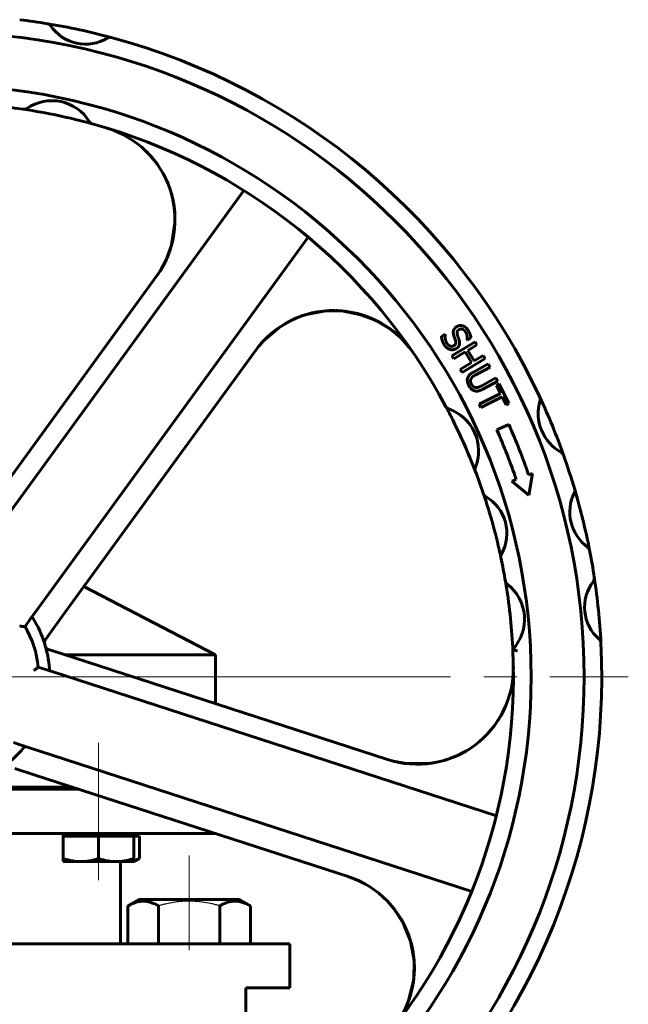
# Model space of a CAD drawing. Header units: millimetres. Extents: x -172 to 344, y 0 to 434.
# Tile 7 of 9: x 90 to 117, y 334 to 378. Entities that reach past the tile are written whole.
import ezdxf

# ---------------------------------------------------------------- set-up
doc = ezdxf.new("R2010")
doc.units = ezdxf.units.MM
for name, pattern in [('K5LT-1', [0]), ('K5LT_AXLED', [27.653843, 23.153843, -1.5, 1.5, -1.5]), ('K5LT_BASIC', [0])]:
    doc.linetypes.add(name, pattern=pattern)
doc.layers.add('Системный слой (1)', color=7, linetype='Continuous', true_color=0x6c6c6c)

# ---------------------------------------------------------------- blocks, each defined once
blk = doc.blocks.new('U5')
at = {"layer": 'Системный слой (1)', "color": 143, "linetype": 'K5LT_BASIC', "lineweight": 60, "true_color": 0x33acca}
for p, q in [((102.951, 364.982), (103.336, 365.055)), ((104.09, 365.097), (104.092, 365.097)), ((104.092, 365.097), (104.093, 365.097)), ((104.093, 365.097), (104.094, 365.097)), ((104.094, 365.097), (104.096, 365.097)), ((104.096, 365.097), (104.099, 365.097)), ((104.099, 365.097), (104.106, 365.097)), ((104.106, 365.097), (104.121, 365.096)), ((104.121, 365.096), (104.149, 365.095)), ((104.149, 365.095), (104.207, 365.092)), ((104.207, 365.092), (104.321, 365.084)), ((104.321, 365.084), (104.549, 365.059)), ((104.549, 365.059), (105, 364.971)), ((102.212, 364.736), (102.576, 364.875)), ((102.576, 364.875), (102.951, 364.982)), ((105, 364.971), (105.842, 364.667)), ((105.842, 364.667), (106.586, 364.212))]:
    blk.add_line(p, q, dxfattribs=at)
blk = doc.blocks.new('U6')
at = {"layer": 'Системный слой (1)', "color": 143, "linetype": 'K5LT_BASIC', "lineweight": 60, "true_color": 0x33acca}
for p, q in [((95.493, 372.289), (95.593, 372.186)), ((95.593, 372.186), (95.689, 372.08)), ((95.689, 372.08), (95.782, 371.971)), ((96.624, 370.329), (96.686, 370.069)), ((96.686, 370.069), (96.738, 369.752)), ((96.738, 369.752), (96.766, 369.433)), ((96.766, 369.433), (96.769, 369.38)), ((96.557, 367.864), (96.44, 367.545)), ((96.44, 367.545), (96.255, 367.152)), ((96.255, 367.152), (96.032, 366.781)), ((96.032, 366.781), (95.978, 366.703))]:
    blk.add_line(p, q, dxfattribs=at)
blk = doc.blocks.new('U7')
at = {"layer": 'Системный слой (1)', "color": 143, "linetype": 'K5LT_BASIC', "lineweight": 60, "true_color": 0x33acca}
for p, q in [((96.655, 370.206), (96.594, 370.439)), ((96.747, 369.67), (96.655, 370.206)), ((96.764, 369.399), (96.747, 369.67)), ((96.619, 368.067), (96.77, 369.076)), ((96.768, 369.263), (96.764, 369.399)), ((96.769, 369.196), (96.768, 369.263)), ((96.77, 369.162), (96.769, 369.196)), ((96.771, 369.145), (96.77, 369.162)), ((96.77, 369.088), (96.771, 369.093)), ((96.77, 369.084), (96.77, 369.088)), ((96.77, 369.076), (96.77, 369.084)), ((96.771, 369.127), (96.771, 369.145)), ((96.771, 369.115), (96.771, 369.127)), ((96.771, 369.106), (96.771, 369.115)), ((96.771, 369.101), (96.771, 369.106)), ((96.771, 369.097), (96.771, 369.101)), ((96.771, 369.093), (96.771, 369.097)), ((96.374, 367.393), (96.619, 368.067)), ((96.095, 366.878), (96.374, 367.393))]:
    blk.add_line(p, q, dxfattribs=at)
blk = doc.blocks.new('U8')
at = {"layer": 'Системный слой (1)', "color": 143, "linetype": 'K5LT_BASIC', "lineweight": 60, "true_color": 0x33acca}
for p, q in [((111.562, 346.798), (111.483, 346.661)), ((111.635, 346.938), (111.562, 346.798)), ((111.483, 346.661), (111.4, 346.527)), ((109.588, 344.946), (109.405, 344.866)), ((109.767, 345.035), (109.588, 344.946)), ((106.486, 344.724), (106.464, 344.73)), ((109.405, 344.866), (109.218, 344.794))]:
    blk.add_line(p, q, dxfattribs=at)
blk = doc.blocks.new('U15')
at = {"layer": 'Системный слой (1)', "color": 143, "linetype": 'K5LT_BASIC', "lineweight": 60, "true_color": 0x33acca}
for start, end in [(16.1727, 72), (322.4513, 16.1727)]:
    blk.add_arc((103.264, 335.308), 4.35, start, end, dxfattribs=at)
blk = doc.blocks.new('U16')
at = {"layer": 'Системный слой (1)', "color": 143, "linetype": 'K5LT_BASIC', "lineweight": 60, "true_color": 0x33acca}
for p, q in [((111.604, 346.88), (111.743, 347.172)), ((111.443, 346.601), (111.604, 346.88)), ((111.265, 346.331), (111.443, 346.601)), ((109.505, 344.91), (109.972, 345.151)), ((109.972, 345.151), (110.207, 345.301)), ((106.668, 344.673), (107.244, 344.567)), ((107.244, 344.567), (108.415, 344.589)), ((108.415, 344.589), (108.968, 344.712)), ((108.968, 344.712), (108.975, 344.714)), ((108.975, 344.714), (108.979, 344.716)), ((108.979, 344.716), (108.983, 344.717)), ((108.983, 344.717), (108.987, 344.718)), ((108.987, 344.718), (108.99, 344.719)), ((108.99, 344.719), (108.995, 344.72)), ((108.995, 344.72), (109.003, 344.722)), ((109.003, 344.722), (109.014, 344.726)), ((109.014, 344.726), (109.03, 344.732)), ((109.03, 344.732), (109.045, 344.738)), ((109.045, 344.738), (109.076, 344.749)), ((109.076, 344.749), (109.138, 344.77)), ((109.138, 344.77), (109.261, 344.814)), ((109.261, 344.814), (109.505, 344.91))]:
    blk.add_line(p, q, dxfattribs=at)
blk = doc.blocks.new('U18')
at = {"layer": 'Системный слой (1)', "color": 143, "linetype": 'K5LT_BASIC', "lineweight": 60, "true_color": 0x33acca}
for p, q in [((106.518, 338.195), (106.73, 337.933)), ((106.73, 337.933), (106.925, 337.657)), ((106.925, 337.657), (107.096, 337.365)), ((107.442, 336.519), (107.602, 335.64)), ((107.602, 335.64), (107.583, 334.788)), ((107.575, 334.725), (107.566, 334.667)), ((107.578, 334.754), (107.575, 334.725)), ((107.58, 334.769), (107.578, 334.754)), ((107.581, 334.776), (107.58, 334.769)), ((107.582, 334.78), (107.581, 334.776)), ((107.583, 334.788), (107.582, 334.786)), ((107.582, 334.786), (107.582, 334.785)), ((107.582, 334.785), (107.582, 334.785)), ((107.582, 334.785), (107.582, 334.784)), ((107.582, 334.784), (107.582, 334.784)), ((107.582, 334.784), (107.582, 334.782)), ((107.582, 334.782), (107.582, 334.78)), ((107.501, 334.323), (107.371, 333.873)), ((107.548, 334.552), (107.501, 334.323)), ((107.566, 334.667), (107.548, 334.552)), ((107.371, 333.873), (107.371, 333.871))]:
    blk.add_line(p, q, dxfattribs=at)
blk = doc.blocks.new('U19')
at = {"layer": 'Системный слой (1)', "color": 143, "linetype": 'K5LT_BASIC', "lineweight": 60, "true_color": 0x33acca}
for p, q in [((106.63, 338.064), (106.625, 338.07)), ((107.112, 337.333), (106.63, 338.064)), ((107.476, 336.394), (107.112, 337.333)), ((107.574, 335.898), (107.476, 336.394)), ((107.597, 335.645), (107.574, 335.898)), ((107.605, 335.518), (107.597, 335.645)), ((107.583, 334.788), (107.614, 335.382)), ((107.609, 335.455), (107.605, 335.518)), ((107.611, 335.423), (107.609, 335.455)), ((107.612, 335.408), (107.611, 335.423)), ((107.613, 335.4), (107.612, 335.408)), ((107.613, 335.396), (107.613, 335.4)), ((107.613, 335.394), (107.613, 335.396)), ((107.614, 335.391), (107.613, 335.394)), ((107.614, 335.389), (107.614, 335.391)), ((107.614, 335.388), (107.614, 335.389)), ((107.614, 335.387), (107.614, 335.388)), ((107.614, 335.386), (107.614, 335.387)), ((107.614, 335.385), (107.614, 335.386)), ((107.614, 335.386), (107.614, 335.386)), ((107.614, 335.384), (107.614, 335.385)), ((107.614, 335.385), (107.614, 335.385)), ((107.614, 335.382), (107.614, 335.384)), ((107.352, 333.826), (107.583, 334.788)), ((107.163, 333.38), (107.352, 333.826))]:
    blk.add_line(p, q, dxfattribs=at)
blk = doc.blocks.new('U20')
at = {"layer": 'Системный слой (1)', "color": 143, "linetype": 'K5LT_BASIC', "lineweight": 60, "true_color": 0x33acca}
for p, q in [((103.604, 365.085), (102.654, 364.901)), ((104.322, 365.082), (103.604, 365.085)), ((105.398, 364.852), (104.322, 365.082)), ((102.008, 364.639), (101.472, 364.321)), ((102.292, 364.77), (102.008, 364.639)), ((102.438, 364.827), (102.292, 364.77)), ((102.511, 364.854), (102.438, 364.827)), ((102.549, 364.867), (102.511, 364.854)), ((102.567, 364.873), (102.549, 364.867)), ((102.576, 364.876), (102.567, 364.873)), ((102.581, 364.877), (102.576, 364.876)), ((102.583, 364.878), (102.581, 364.877)), ((102.585, 364.879), (102.583, 364.878)), ((102.586, 364.879), (102.585, 364.879)), ((102.585, 364.879), (102.585, 364.879)), ((102.587, 364.879), (102.586, 364.879)), ((102.588, 364.88), (102.587, 364.879)), ((102.587, 364.879), (102.587, 364.879)), ((102.589, 364.88), (102.588, 364.88)), ((102.588, 364.88), (102.588, 364.88)), ((102.59, 364.88), (102.589, 364.88)), ((102.591, 364.881), (102.59, 364.88)), ((102.592, 364.881), (102.591, 364.881)), ((102.602, 364.884), (102.592, 364.881)), ((102.609, 364.886), (102.602, 364.884)), ((102.62, 364.89), (102.609, 364.886)), ((102.63, 364.894), (102.62, 364.89)), ((102.638, 364.896), (102.63, 364.894)), ((102.654, 364.901), (102.638, 364.896)), ((105.635, 364.759), (105.464, 364.828)), ((106.135, 364.512), (105.635, 364.759)), ((101.472, 364.321), (100.783, 363.728)), ((106.451, 364.309), (106.135, 364.512)), ((106.886, 363.96), (106.451, 364.309))]:
    blk.add_line(p, q, dxfattribs=at)
blk = doc.blocks.new('U21')
at = {"layer": 'Системный слой (1)', "color": 143, "linetype": 'K5LT_BASIC', "lineweight": 60, "true_color": 0x33acca}
for p, q in [((94.912, 340.154), (94.995, 340.184)), ((94.995, 340.184), (95.078, 340.221)), ((95.078, 340.221), (95.159, 340.265))]:
    blk.add_line(p, q, dxfattribs=at)
blk = doc.blocks.new('U28')
at = {"layer": 'Системный слой (1)', "color": 143, "linetype": 'K5LT_BASIC', "lineweight": 60, "true_color": 0x33acca}
for p, q in [((79.159, 343.402), (83.205, 343.402)), ((88.805, 343.402), (92.43, 343.402))]:
    blk.add_line(p, q, dxfattribs=at)
blk = doc.blocks.new('U29')
at = {"layer": 'Системный слой (1)', "color": 143, "linetype": 'K5LT_BASIC', "lineweight": 60, "true_color": 0x33acca}
for p, q in [((73.599, 341.402), (83.205, 341.402)), ((88.805, 341.402), (98.585, 341.402))]:
    blk.add_line(p, q, dxfattribs=at)
blk = doc.blocks.new('U30')
at = {"layer": 'Системный слой (1)', "color": 143, "linetype": 'K5LT_BASIC', "lineweight": 60, "true_color": 0x33acca}
for p, q in [((70.224, 336.402), (83.205, 336.402)), ((88.805, 336.402), (101.974, 336.402))]:
    blk.add_line(p, q, dxfattribs=at)
blk = doc.blocks.new('U31')
at = {"layer": 'Системный слой (1)', "color": 143, "linetype": 'K5LT_BASIC', "lineweight": 60, "true_color": 0x33acca}
for p, q in [((79.467, 343.502), (83.205, 343.502)), ((88.805, 343.502), (92.122, 343.502))]:
    blk.add_line(p, q, dxfattribs=at)
blk = doc.blocks.new('U38')
at = {"layer": 'Системный слой (1)', "color": 143, "linetype": 'K5LT_BASIC', "lineweight": 60, "true_color": 0x33acca}
for p, q in [((73.599, 349.502), (79.811, 349.502)), ((91.778, 349.502), (98.599, 349.502))]:
    blk.add_line(p, q, dxfattribs=at)
blk = doc.blocks.new('U43')
at = {"layer": 'Системный слой (1)', "color": 30, "linetype": 'K5LT_AXLED', "lineweight": 18, "true_color": 0xff8000}
blk.add_line((86.099, 348.502), (117.299, 348.502), dxfattribs=at)

msp = doc.modelspace()

# ---------------------------------------------------------------- linework, layer by layer
at = {"layer": 'Системный слой (1)', "color": 143, "linetype": 'K5LT_BASIC', "lineweight": 60, "true_color": 0x33acca}
for p, q in [((99.8889, 370.5438), (87.8, 353.9049)), ((90.7125, 351.7889), (102.8014, 368.4278)), ((95.9412, 366.6512), (87.1481, 354.5485)), ((108.8331, 363.9235), (109.0033, 364.0354)), ((109.0033, 364.0354), (109.0098, 364.0255)), ((109.3158, 363.0507), (110.3599, 363.6817)), ((109.4776, 363.7366), (109.4028, 363.9513)), ((110.0111, 363.7619), (110.0046, 363.7718)), ((110.1731, 363.8683), (110.0111, 363.7619)), ((110.3599, 363.6817), (110.4438, 363.543)), ((91.6785, 351.2569), (100.4329, 363.3063)), ((110.4438, 363.543), (110.0342, 363.2954)), ((110.0342, 363.2954), (110.3247, 362.8148)), ((109.3996, 362.9119), (109.3158, 363.0507)), ((109.9107, 363.2208), (109.3996, 362.9119)), ((110.8181, 362.9236), (109.774, 362.2925)), ((110.2012, 362.7402), (109.9107, 363.2208)), ((110.3247, 362.8148), (110.7342, 363.0623)), ((110.7342, 363.0623), (110.8181, 362.9236)), ((109.6901, 362.4313), (110.2012, 362.7402)), ((109.774, 362.2925), (109.6901, 362.4313)), ((110.292, 362.3124), (110.959, 362.6793)), ((111.0371, 362.5372), (110.3701, 362.1703)), ((110.959, 362.6793), (111.0371, 362.5372)), ((110.6359, 361.679), (111.3063, 362.0478)), ((111.3845, 361.9057), (110.7175, 361.5388)), ((111.3063, 362.0478), (111.3845, 361.9057)), ((111.328, 361.7051), (111.457, 361.7698)), ((111.5115, 361.3392), (111.328, 361.7051)), ((111.457, 361.7698), (111.8967, 360.8931)), ((110.55, 360.857), (111.5115, 361.3392)), ((111.5842, 361.1943), (110.6227, 360.712)), ((111.7677, 360.8284), (111.5842, 361.1943)), ((109.0427, 360.7332), (109.0443, 360.7301)), ((110.6227, 360.712), (110.55, 360.857)), ((111.8967, 360.8931), (111.7677, 360.8284)), ((111.3417, 359.6918), (111.8902, 359.9349)), ((110.3691, 357.8284), (110.3701, 357.8256)), ((112.0212, 357.3638), (112.2242, 357.4395)), ((112.7865, 357.6494), (112.9603, 357.7142)), ((112.9603, 357.7142), (112.7915, 356.733)), ((112.7915, 356.733), (112.0212, 357.3638)), ((110.7464, 356.7801), (110.7509, 356.7666)), ((111.5289, 353.9188), (111.5303, 353.912)), ((92.6508, 352.5951), (98.5994, 349.5019)), ((111.7388, 352.8172), (111.7387, 352.8176)), ((111.7392, 352.8151), (111.739, 352.8159)), ((111.7391, 352.8153), (111.7392, 352.8151)), ((90.2182, 351.1085), (90.7125, 351.7889)), ((91.1035, 350.4654), (91.6785, 351.2569)), ((89.9799, 350.7805), (90.2182, 351.1085)), ((90.9167, 350.2082), (91.1035, 350.4654)), ((90.8974, 350.1817), (90.9167, 350.2082)), ((91.0506, 349.7381), (91.0369, 349.7426)), ((91.2436, 349.6754), (91.0506, 349.7381)), ((92.1741, 349.3731), (91.2436, 349.6754)), ((98.5994, 347.2853), (98.5994, 349.5019)), ((106.4018, 344.7502), (92.1741, 349.3731)), ((90.9638, 348.814), (90.5781, 348.9393)), ((91.7635, 348.5541), (90.9638, 348.814)), ((111.3238, 342.1986), (91.7635, 348.5541)), ((89.4657, 345.5155), (89.8513, 345.3902)), ((89.8513, 345.3902), (90.6511, 345.1303)), ((90.6511, 345.1303), (110.2113, 338.7748)), ((89.5132, 344.3495), (90.4436, 344.0471)), ((90.4436, 344.0471), (104.6085, 339.4447)), ((92.3119, 343.4019), (92.3119, 343.4401)), ((91.7119, 341.4019), (91.7119, 341.2819)), ((94.9119, 341.4019), (94.9119, 341.2819)), ((91.7119, 341.2819), (91.7119, 340.2648)), ((91.7119, 341.2819), (92.5119, 341.2819)), ((92.5119, 341.2819), (93.3119, 341.2819)), ((93.3119, 341.2819), (94.1119, 341.2819)), ((93.3119, 341.2819), (93.3119, 340.2648)), ((94.1119, 341.2819), (94.9119, 341.2819)), ((94.9119, 341.2819), (94.9119, 340.2648)), ((94.9119, 341.2819), (95.1594, 341.2819)), ((95.1594, 341.2819), (95.1594, 340.2648)), ((91.7119, 340.1219), (91.7119, 340.2648)), ((91.7119, 340.1219), (92.5119, 340.1219)), ((92.5119, 340.1219), (94.1119, 340.1219)), ((94.1119, 340.1219), (94.9119, 340.1219)), ((94.2994, 336.4019), (94.2994, 340.1219)), ((94.9119, 340.2648), (94.9119, 340.1219)), ((95.1594, 340.2648), (94.9119, 340.1219)), ((94.6418, 338.1182), (95.1331, 338.4019)), ((99.6931, 338.4019), (95.1331, 338.4019)), ((100.1844, 338.1182), (99.6931, 338.4019)), ((94.6418, 336.4019), (94.6418, 338.1182)), ((96.0275, 336.4019), (96.0275, 338.1182)), ((98.7988, 336.4019), (98.7988, 338.1182)), ((100.1844, 336.4019), (100.1844, 338.1182)), ((101.9744, 334.4019), (101.9744, 336.4019)), ((99.9744, 331.4019), (99.9744, 334.4019)), ((99.9744, 334.4019), (101.9744, 334.4019))]:
    msp.add_line(p, q, dxfattribs=at)
at = {"layer": 'Системный слой (1)', "color": 30, "linetype": 'K5LT_AXLED', "lineweight": 18, "true_color": 0xff8000}
for p, q in [((93.3119, 345.5019), (93.3119, 341.4019)), ((93.3119, 343.4019), (93.3119, 339.2819)), ((97.4131, 340.4019), (97.4131, 336.1182))]:
    msp.add_line(p, q, dxfattribs=at)
at = {"layer": 'Системный слой (1)', "color": 143, "linetype": 'K5LT_BASIC', "lineweight": 60, "true_color": 0x33acca}
for centre, radius, start, end in [((86.0994, 348.5019), 30, 80.6096, 83.03153), ((90.9616, 377.9025), 0.2, 34.43548, 80.6096), ((86.0994, 348.5019), 30, 74.96572, 80.6096), ((92.7243, 379.111), 1.9372, 214.43548, 301.13984), ((86.0994, 348.5019), 29.2, 180, 90), ((93.8294, 377.2818), 0.2, 74.96572, 121.13984), ((86.0994, 348.5019), 30, 24.97395, 74.96572), ((86.0994, 348.5019), 26.8, 180, 90), ((91.1975, 372.6133), 1.9953, 31.40612, 124.71648), ((86.0994, 348.5019), 26, 81.55484, 84.00969), ((89.9472, 374.4178), 0.2, 261.55484, 304.71648), ((86.0994, 348.5019), 26, 74.56776, 81.55484), ((93.0712, 373.7572), 0.2, 211.40612, 254.56776), ((93.0712, 373.7572), 0.2, 211.40612, 254.56776), ((86.0994, 348.5019), 26, 28.06289, 74.56776), ((92.422, 369.2081), 4.35, 324, 73.02012), ((103.9522, 360.7494), 4.35, 34.45131, 144), ((115.2492, 360.4427), 2.0302, 163.29926, 241.25247), ((113.1131, 361.0836), 0.2, 343.29926, 24.97395), ((113.1131, 361.0836), 0.2, 4.1499, 24.97395), ((86.0994, 348.5019), 30, 19.57778, 24.97395), ((109.2191, 360.8274), 0.2, 208.06289, 251.46037), ((86.0994, 348.5019), 26, 26.60311, 28.06289), ((109.2191, 360.8274), 0.2, 208.06289, 251.46037), ((108.518, 358.7369), 2.005, 337.61683, 71.46037), ((86.0994, 348.5019), 26, 22.47409, 26.60311), ((86.0994, 348.5019), 27.6113, 18.88658, 23.90777), ((86.0994, 348.5019), 28.2113, 18.92011, 23.90777), ((86.0994, 348.5019), 26, 21.0143, 22.47409), ((114.1766, 358.4874), 0.2, 19.57778, 61.25247), ((114.1766, 358.4874), 0.2, 40.42843, 61.25247), ((86.0994, 348.5019), 30, 16.445, 19.57778), ((110.5569, 357.8972), 0.2, 157.61683, 201.0143), ((86.0994, 348.5019), 26, 18.56623, 21.0143), ((114.6804, 356.9381), 0.2, 333.45984, 16.445), ((86.0994, 348.5019), 30, 11.03153, 16.445), ((86.0994, 348.5019), 26, 16.99033, 18.56623), ((110.9359, 356.844), 0.2, 198.56623, 240.01382), ((110.9359, 356.844), 0.2, 219.28066, 240.01382), ((109.8718, 354.9999), 1.9291, 330.56209, 60.01382), ((116.6277, 355.9655), 1.9767, 153.45984, 234.01669), ((86.0994, 348.5019), 26, 13.58558, 16.99033), ((86.0994, 348.5019), 26, 12.00969, 13.58558), ((115.3488, 354.2041), 0.2, 11.03153, 54.01669), ((111.726, 353.9535), 0.2, 150.56209, 192.00969), ((111.726, 353.9535), 0.2, 171.27653, 192.00969), ((86.0994, 348.5019), 26, 9.55484, 12.00969), ((86.0994, 348.5019), 30, 8.6096, 11.03153), ((115.5636, 352.963), 0.2, 322.43548, 8.6096), ((86.0994, 348.5019), 30, 2.96572, 8.6096), ((111.936, 352.8508), 0.2, 189.55484, 232.71648), ((86.0994, 348.5019), 26, 2.9388, 9.55386), ((110.6061, 351.1041), 1.9953, 317.17497, 52.71648), ((117.2577, 351.66), 1.9372, 142.43548, 229.13984), ((86.0994, 348.5019), 4.5, 5.57818, 30.42182), ((86.0994, 348.5019), 5, 4.19304, 31.80696), ((91.0592, 350.0641), 0.2, 144, 197.4838), ((91.0987, 349.9328), 0.2, 195.97258, 252), ((86.0994, 348.5019), 30, 312.97395, 2.96572), ((115.8595, 350.0437), 0.2, 2.96572, 49.13984), ((86.0994, 348.5019), 26, 316.06289, 2.74666), ((86.0994, 348.5019), 26, 2.74666, 2.9388), ((107.746, 348.8873), 4.35, 252, 1.02012), ((86.0994, 348.5019), 5, 292.19304, 319.80696)]:
    msp.add_arc(centre, radius, start, end, dxfattribs=at)
for points in [[(109.4028, 363.9513), (109.3821, 364.0134), (109.3694, 364.1245), (109.3821, 364.179)], [(109.3821, 364.179), (109.3954, 364.2327), (109.4635, 364.3271), (109.5229, 364.3662)], [(109.5229, 364.3662), (109.6469, 364.4476), (109.9416, 364.3645), (110.0399, 364.2149)], [(109.6298, 364.2341), (109.5654, 364.1918), (109.5336, 364.0727), (109.5586, 363.9969)], [(109.9286, 364.1288), (109.8667, 364.223), (109.7017, 364.2814), (109.6298, 364.2341)], [(110.0046, 363.7718), (110.0172, 363.8499), (109.9834, 364.0453), (109.9286, 364.1288)], [(110.0399, 364.2149), (110.0964, 364.129), (110.1624, 363.9547), (110.1731, 363.8683)], [(108.9737, 363.5368), (108.9009, 363.6475), (108.8451, 363.8332), (108.8331, 363.9235)], [(109.0098, 364.0255), (108.991, 363.9173), (109.0329, 363.7023), (109.0845, 363.6238)], [(109.404, 363.5084), (109.4651, 363.5486), (109.5015, 363.6589), (109.4776, 363.7366)], [(109.6423, 363.7525), (109.679, 363.6264), (109.6133, 363.4437), (109.5183, 363.3813)], [(109.5586, 363.9969), (109.5753, 363.9463), (109.6275, 363.802), (109.6423, 363.7525)], [(109.241, 363.3315), (109.1644, 363.351), (109.035, 363.4434), (108.9737, 363.5368)], [(109.0845, 363.6238), (109.1583, 363.5114), (109.3271, 363.4579), (109.404, 363.5084)], [(109.5183, 363.3813), (109.458, 363.3416), (109.3103, 363.3144), (109.241, 363.3315)], [(110.08, 361.6926), (110.0281, 361.787), (110.0003, 361.9545), (110.0225, 362.031)], [(110.0225, 362.031), (110.0469, 362.1178), (110.1776, 362.2495), (110.292, 362.3124)], [(110.1797, 362.0058), (110.1521, 361.9534), (110.1622, 361.8303), (110.2013, 361.7593)], [(110.3701, 362.1703), (110.2956, 362.1294), (110.2056, 362.055), (110.1797, 362.0058)], [(110.3355, 361.4619), (110.2572, 361.4854), (110.1343, 361.5938), (110.08, 361.6926)], [(110.2013, 361.7593), (110.238, 361.6926), (110.3393, 361.6129), (110.3984, 361.6082)], [(110.7175, 361.5388), (110.6057, 361.4774), (110.4215, 361.4347), (110.3355, 361.4619)], [(110.3984, 361.6082), (110.4539, 361.6037), (110.564, 361.6395), (110.6359, 361.679)]]:
    msp.add_open_spline(points, degree=2, dxfattribs=at)
for points, knots in [([(100.4329, 363.3063), (100.4843, 363.3769), (100.5378, 363.446), (100.649, 363.5808), (100.7067, 363.6466), (100.8258, 363.7744), (100.8873, 363.8366), (100.9533, 363.8993), (100.9559, 363.9018), (100.9708, 363.9159), (100.9832, 363.9275), (100.9998, 363.9428), (101.0038, 363.9466), (101.0093, 363.9516), (101.0106, 363.9528), (101.0124, 363.9544), (101.0128, 363.9548), (101.0137, 363.9556), (101.0141, 363.956), (101.0149, 363.9567), (101.0152, 363.957), (101.0161, 363.9578), (101.0166, 363.9583), (101.0183, 363.9599), (101.0194, 363.9609), (101.0206, 363.962), (101.0207, 363.9621), (101.0208, 363.9622)], [0, 0, 0, 0, 5.2, 5.2, 10.4, 10.4, 15.6, 15.6, 15.8135105, 15.8135105, 16.8242754, 16.8242754, 17.1541074, 17.1541074, 17.2617379, 17.2617379, 17.2968598, 17.2968598, 17.3319817, 17.3319817, 17.3574148, 17.3574148, 17.4034366, 17.4034366, 17.493058, 17.493058, 17.5011067, 17.5011067, 17.5011067, 17.5011067]), ([(111.7388, 352.8172), (111.7388, 352.817), (111.7389, 352.8168), (111.755, 352.7222), (111.7874, 352.6276), (111.837, 352.5552)], [-0.00039593, -0.00039593, -0.00039593, -0.00039593, 0, 0, 0.20279718, 0.20279718, 0.20279718, 0.20279718]), ([(111.7723, 352.7356), (111.7705, 352.7382), (111.7687, 352.741), (111.7662, 352.7448), (111.7655, 352.746), (111.7643, 352.748), (111.7638, 352.7488), (111.7631, 352.75), (111.7629, 352.7504), (111.7624, 352.7512), (111.7622, 352.7516), (111.7615, 352.7528), (111.761, 352.7537), (111.7597, 352.7561), (111.7589, 352.7576), (111.7579, 352.7595), (111.7578, 352.7598), (111.7571, 352.7611), (111.7566, 352.7621), (111.7557, 352.764), (111.7552, 352.765), (111.7543, 352.767), (111.7539, 352.768), (111.7533, 352.7693), (111.7531, 352.7696), (111.7528, 352.7704), (111.7526, 352.7709), (111.7523, 352.7716), (111.7522, 352.7718), (111.752, 352.7721), (111.752, 352.7722), (111.7519, 352.7724)], [1.3724083, 1.3724083, 1.3724083, 1.3724083, 4.1541012, 4.1541012, 5.3169716, 5.3169716, 6.157145, 6.157145, 6.5492561, 6.5492561, 6.9413673, 6.9413673, 7.7816143, 7.7816143, 9.294032, 9.294032, 9.6308225, 9.6308225, 10.5656044, 10.5656044, 11.5003862, 11.5003862, 12.4351681, 12.4351681, 12.7376755, 12.7376755, 13.2116974, 13.2116974, 13.3699499, 13.3699499, 13.5154029, 13.5154029, 13.5154029, 13.5154029]), ([(111.8148, 352.6917), (111.8227, 352.6857), (111.8308, 352.6794), (111.847, 352.6666), (111.8552, 352.6601), (111.8717, 352.6466), (111.88, 352.6397), (111.8914, 352.6302), (111.8945, 352.6276), (111.8993, 352.6235), (111.901, 352.622), (111.9045, 352.619), (111.9062, 352.6176), (111.9113, 352.6132), (111.9146, 352.6103), (111.9249, 352.6013), (111.9318, 352.5952), (111.9387, 352.589)], [0, 0, 0, 0, 2.8, 2.8, 5.6, 5.6, 8.4, 8.4, 9.4212712, 9.4212712, 10.0004615, 10.0004615, 10.5796518, 10.5796518, 11.696649, 11.696649, 14, 14, 14, 14]), ([(90.3486, 351.1372), (90.339, 351.1526), (90.33, 351.1651), (90.3136, 351.1804), (90.3063, 351.1846), (90.2913, 351.1863), (90.2841, 351.184), (90.268, 351.1732), (90.2594, 351.164), (90.248, 351.1494), (90.2453, 351.1458), (90.2425, 351.142)], [0.00042724, 0.00042724, 0.00042724, 0.00042724, 0.03260119, 0.03260119, 0.05848225, 0.05848225, 0.08345973, 0.08345973, 0.11250561, 0.11250561, 0.12148651, 0.12148651, 0.12148651, 0.12148651]), ([(89.7398, 350.7904), (89.7402, 350.7904), (89.7406, 350.7904), (89.7618, 350.7896), (89.7828, 350.7889), (89.8231, 350.7874), (89.8426, 350.7866), (89.8863, 350.7848), (89.9096, 350.7838), (89.9452, 350.7822), (89.9584, 350.7815), (89.9755, 350.7807), (89.9798, 350.7805), (89.9799, 350.7805)], [-0.00053974, -0.00053974, -0.00053974, -0.00053974, 0, 0, 0.0314048, 0.0314048, 0.06211351, 0.06211351, 0.10447717, 0.10447717, 0.14037713, 0.14037713, 0.17355906, 0.17355906, 0.17355906, 0.17355906]), ([(112.2731, 349.6756), (112.2728, 349.6757), (112.2725, 349.6759), (112.2569, 349.6812), (112.2416, 349.6865), (112.2118, 349.6969), (112.1973, 349.702), (112.1601, 349.7152), (112.1388, 349.7228), (112.1046, 349.7351), (112.0914, 349.7398), (112.074, 349.7462), (112.0696, 349.7478), (112.0696, 349.7478)], [-0.00048095, -0.00048095, -0.00048095, -0.00048095, 0, 0, 0.02429448, 0.02429448, 0.04846521, 0.04846521, 0.08940257, 0.08940257, 0.12719047, 0.12719047, 0.16347183, 0.16347183, 0.16347183, 0.16347183]), ([(90.5781, 348.9393), (90.5781, 348.9393), (90.5747, 348.9366), (90.5613, 348.9258), (90.551, 348.9176), (90.5232, 348.8953), (90.505, 348.8808), (90.4706, 348.8536), (90.4554, 348.8416), (90.4236, 348.8166), (90.4071, 348.8037), (90.3903, 348.7906), (90.39, 348.7904), (90.3897, 348.7902)], [0, 0, 0, 0, 0.0329948, 0.0329948, 0.06869231, 0.06869231, 0.11081706, 0.11081706, 0.1413526, 0.1413526, 0.1725803, 0.1725803, 0.173117, 0.173117, 0.173117, 0.173117]), ([(91.0031, 348.8012), (91.0124, 348.7982), (91.0211, 348.7957), (91.0416, 348.7912), (91.0526, 348.7903), (91.0691, 348.7944), (91.0749, 348.7985), (91.0831, 348.8115), (91.0853, 348.8202), (91.0874, 348.8414), (91.087, 348.8539), (91.086, 348.8674)], [0.26092811, 0.26092811, 0.26092811, 0.26092811, 0.27926699, 0.27926699, 0.30797023, 0.30797023, 0.33258626, 0.33258626, 0.35736084, 0.35736084, 0.38369983, 0.38369983, 0.38369983, 0.38369983]), ([(89.9188, 345.275), (89.9305, 345.2889), (89.9396, 345.3014), (89.9491, 345.3216), (89.9509, 345.3299), (89.9479, 345.3446), (89.9435, 345.3508), (89.9282, 345.3628), (89.9168, 345.3681), (89.8995, 345.3744), (89.8951, 345.3759), (89.8906, 345.3774)], [0.00042724, 0.00042724, 0.00042724, 0.00042724, 0.03259873, 0.03259873, 0.05848097, 0.05848097, 0.08344499, 0.08344499, 0.11244343, 0.11244343, 0.12148451, 0.12148451, 0.12148451, 0.12148451]), ([(91.7119, 340.2648), (91.769, 340.2458), (91.859, 340.2181), (91.9812, 340.1867), (92.0879, 340.1633), (92.2053, 340.143), (92.3333, 340.1282), (92.4361, 340.1226), (92.4949, 340.1219), (92.5119, 340.1219)], [0, 0, 0, 0, 2.192924, 3.4422386, 4.6221772, 6.2019332, 7.827902, 9.3718265, 10, 10, 10, 10]), ([(92.5119, 340.1219), (92.561, 340.1219), (92.6557, 340.1252), (92.8, 340.1401), (92.9288, 340.1617), (93.0904, 340.1972), (93.2127, 340.2321), (93.3009, 340.2611), (93.3119, 340.2648)], [0, 0, 0, 0, 1.6283275, 3.1496857, 4.815083, 5.9524719, 8.6175336, 9, 9, 9, 9]), ([(93.3119, 340.2648), (93.369, 340.2458), (93.459, 340.2181), (93.5812, 340.1867), (93.6879, 340.1633), (93.8053, 340.143), (93.9333, 340.1282), (94.0361, 340.1226), (94.0949, 340.1219), (94.1119, 340.1219)], [0, 0, 0, 0, 2.192924, 3.4422386, 4.6221772, 6.2019332, 7.827902, 9.3718265, 10, 10, 10, 10]), ([(94.1119, 340.1219), (94.161, 340.1219), (94.2557, 340.1252), (94.4, 340.1401), (94.5288, 340.1617), (94.6904, 340.1972), (94.8127, 340.2321), (94.9009, 340.2611), (94.9119, 340.2648)], [0, 0, 0, 0, 1.6283275, 3.1496857, 4.815083, 5.9524719, 8.6175336, 9, 9, 9, 9]), ([(104.6085, 339.4447), (104.6917, 339.4177), (104.774, 339.3881), (104.9366, 339.324), (105.0169, 339.2894), (105.1754, 339.2156), (105.2535, 339.1763), (105.3335, 339.133), (105.3365, 339.1314), (105.3545, 339.1216), (105.3695, 339.1133), (105.3892, 339.1023), (105.394, 339.0996), (105.4004, 339.096), (105.402, 339.0951), (105.404, 339.0939), (105.4046, 339.0936), (105.4056, 339.093), (105.4061, 339.0927), (105.407, 339.0922), (105.4073, 339.092), (105.4084, 339.0914), (105.409, 339.0911), (105.411, 339.09), (105.4123, 339.0892), (105.4138, 339.0884), (105.414, 339.0883), (105.4141, 339.0882)], [0, 0, 0, 0, 5.2, 5.2, 10.4, 10.4, 15.6, 15.6, 15.8055331, 15.8055331, 16.819028, 16.819028, 17.1484946, 17.1484946, 17.2555975, 17.2555975, 17.2904145, 17.2904145, 17.3252315, 17.3252315, 17.3504438, 17.3504438, 17.3960661, 17.3960661, 17.4849094, 17.4849094, 17.4973345, 17.4973345, 17.4973345, 17.4973345]), ([(96.0275, 338.1182), (95.9737, 338.1493), (95.8845, 338.1963), (95.767, 338.2466), (95.6868, 338.2748), (95.6102, 338.2973), (95.5323, 338.3152), (95.4429, 338.3281), (95.3586, 338.3334), (95.2778, 338.332), (95.2006, 338.3248), (95.1257, 338.3126), (95.0403, 338.2927), (94.9224, 338.2558), (94.7854, 338.1971), (94.6853, 338.1433), (94.6418, 338.1182)], [0, 0, 0, 0, 2.0319768, 3.3397182, 4.3569103, 4.9828638, 6.146734, 7.1973345, 8.2310741, 9.204643, 10.1261038, 11.0323857, 11.9274089, 13.2428263, 15.3565808, 17, 17, 17, 17]), ([(100.1844, 338.1182), (100.1306, 338.1493), (100.0414, 338.1963), (99.9239, 338.2466), (99.8437, 338.2748), (99.7671, 338.2973), (99.6893, 338.3152), (99.5998, 338.3281), (99.5155, 338.3334), (99.4347, 338.332), (99.3575, 338.3248), (99.2826, 338.3126), (99.1972, 338.2927), (99.0793, 338.2558), (98.9424, 338.1971), (98.8423, 338.1433), (98.7988, 338.1182)], [0, 0, 0, 0, 2.0319768, 3.3397182, 4.3569103, 4.9828638, 6.146734, 7.1973345, 8.2310741, 9.204643, 10.1261038, 11.0323857, 11.9274089, 13.2428263, 15.3565808, 17, 17, 17, 17])]:
    msp.add_open_spline(points, degree=3, knots=knots, dxfattribs=at)
at = {"layer": 'Системный слой (1)', "color": 7, "linetype": 'K5LT-1'}
msp.add_open_spline([(98.7988, 338.1182), (98.7342, 338.1369), (98.5692, 338.182), (98.2694, 338.2512), (97.9677, 338.2996), (97.7348, 338.3211), (97.6051, 338.3285), (97.5212, 338.3314), (97.4508, 338.3325), (97.375, 338.3327), (97.2799, 338.331), (97.1658, 338.3258), (97.002, 338.3138), (96.7646, 338.2861), (96.4943, 338.2369), (96.2409, 338.1775), (96.0984, 338.1387), (96.0275, 338.1182)], degree=3, knots=[0, 0, 0, 0, 3.1522963, 8.0240269, 14.4303577, 17.4742998, 18.9962709, 20.5182419, 21.4098548, 22.3014677, 24.0846935, 25.8679193, 27.6511451, 31.7925039, 37.0725247, 40.5362624, 44, 44, 44, 44], dxfattribs=at)

# ---------------------------------------------------------------- block references
at = {"layer": 'Системный слой (1)'}
for name in ['U43', 'U6', 'U7', 'U20', 'U5', 'U38', 'U16', 'U8', 'U28', 'U31', 'U29', 'U21', 'U15', 'U18', 'U19', 'U30']:
    msp.add_blockref(name, (0, 0), dxfattribs=at)

doc.saveas('drawing.dxf')
